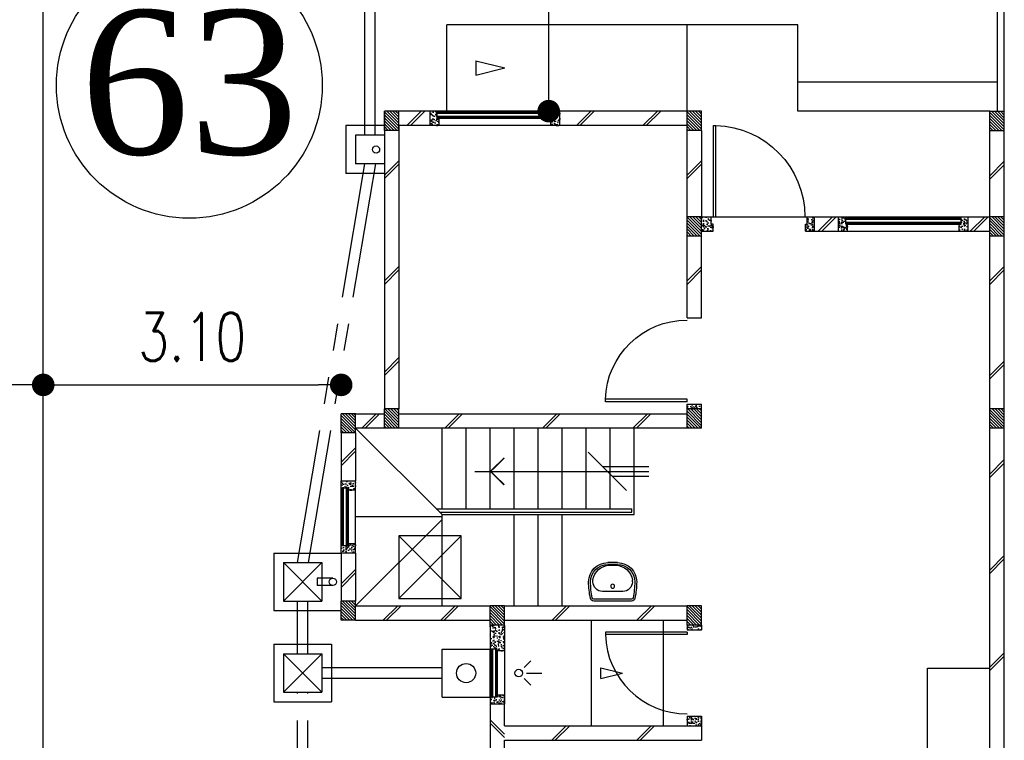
# Model space of a CAD drawing. Header units: millimetres. Extents: x 301 to 1479, y 491 to 1341.
# Tile 242 of 256: x 469.64 to 479.89, y 657.02 to 664.52. Entities that reach past the tile are written whole.
import ezdxf
from ezdxf.enums import TextEntityAlignment as Align

# ---------------------------------------------------------------- set-up
doc = ezdxf.new("R2010")
doc.units = ezdxf.units.MM
doc.header["$LTSCALE"] = 1.5
doc.header["$MEASUREMENT"] = 0
for name, pattern in [('HIDDEN', [0.375, 0.25, -0.125]), ('HIDDEN2', [4.7625, 3.175, -1.5875]), ('PHANTOM2', [1.25, 0.625, -0.125, 0.125, -0.125, 0.125, -0.125])]:
    doc.linetypes.add(name, pattern=pattern)
for name, color, linetype in [('Blk', 7, 'Continuous'), ('Block', 46, 'Continuous'), ('boundary', 3, 'Continuous'), ('Boundary Wall', 64, 'Continuous'), ('BULUS', 2, 'Continuous'), ('BWCN', 4, 'Continuous'), ('DIM', 6, 'Continuous'), ('DOOR', 3, 'Continuous'), ('Ele', 8, 'Continuous'), ('HATCH', 7, 'Continuous'), ('Hatch Col. C1 GF Ext.', 84, 'Continuous'), ('Hatch Col. C3 GF', 10, 'Continuous'), ('Hatch Stub Col', 251, 'Continuous'), ('Kerb', 251, 'Continuous'), ('P. Gully trap', 42, 'Continuous'), ('Paving Block', 251, 'Continuous'), ('PVC Pipe 110', 69, 'Continuous'), ('PVC RWP 75', 77, 'Continuous'), ('SANIT', 8, 'Continuous'), ('TXTAREA', 10, 'Continuous'), ('WINDOW', 1, 'Continuous')]:
    doc.layers.add(name, color=color, linetype=linetype)
doc.styles.add('RS1', font='romans.shx', dxfattribs={"width": 0.75, "height": 0.5})
doc.styles.add('times', font='times.ttf')
doc.dimstyles.new('Souillac5', dxfattribs={"dimscale": 0.5, "dimtxt": 0.5, "dimasz": 0.47, "dimexe": 0, "dimexo": 1, "dimgap": 0.5, "dimtad": 1, "dimzin": 0, "dimdsep": 46, "dimtxsty": 'RS1', "dimblk": 'DOT', "dimcen": 3, "dimse1": 1, "dimse2": 1, "dimclrd": 6, "dimclre": 6, "dimclrt": 7, "dimaunit": 1, "dimadec": 0, "dimazin": 0, "dimtfac": 1, "dimtofl": 0, "dimtmove": 1, "dimatfit": 3, "dimfxl": 1, "dimtolj": 1, "dimtzin": 0, "dimlwe": -1, "dimarcsym": 0})
pattern_1 = [(50, (383.16928, 127.90737), (0.071726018, -0.0062752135), [0.0075, -0.0825]), (355, (383.16928, 127.90737), (-0.013875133, 0.075219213), [0.006, -0.066]), (100.451444, (383.175255, 127.90685), (0.057850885, 0.068943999), [0.006374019, -0.070114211]), (46.1842, (383.16928, 127.92737), (0.106724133, -0.016551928), [0.01125, -0.12375]), (96.635635, (383.17817, 127.92599), (0.093466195, 0.09741186), [0.009561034, -0.105171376]), (351.184164, (383.16928, 127.92737), (0.093466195, 0.09741186), [0.009, -0.099]), (21, (383.17928, 127.92237), (0.059690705, -0.040261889), [0.0075, -0.0825]), (326, (383.17928, 127.92237), (0.024331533, 0.072515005), [0.006, -0.066]), (71.451445, (383.18425, 127.91902), (0.084022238, 0.032253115), [0.006374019, -0.070114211]), (37.5, (383.169278, 127.907373), (0.0012159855, 0.0332893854), [0, -0.0652, 0, -0.067, 0, -0.06625]), (7.5, (383.169278, 127.907373), (0.0263069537, 0.0394411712), [0, -0.0382, 0, -0.0637, 0, -0.02525]), (327.5, (383.146978, 127.907373), (0.0533822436, -0.0022554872), [0, -0.025, 0, -0.078, 0, -0.1035]), (317.5, (383.136978, 127.907373), (0.058318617, 0.010010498), [0, -0.0325, 0, -0.0518, 0, -0.0735])]
pattern_2 = [(315, (404.325723, 122.722963), (0.0154679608, 0.0154679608), [])]
pattern_3 = [(50, (379.51048, 127.95737), (0.071726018, -0.0062752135), [0.0075, -0.0825]), (355, (379.51048, 127.95737), (-0.013875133, 0.075219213), [0.006, -0.066]), (100.451444, (379.51646, 127.95685), (0.057850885, 0.068943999), [0.006374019, -0.070114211]), (46.1842, (379.51048, 127.97737), (0.106724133, -0.016551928), [0.01125, -0.12375]), (96.635635, (379.51938, 127.97599), (0.093466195, 0.09741186), [0.009561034, -0.105171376]), (351.184164, (379.51048, 127.97737), (0.093466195, 0.09741186), [0.009, -0.099]), (21, (379.52048, 127.97237), (0.059690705, -0.040261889), [0.0075, -0.0825]), (326, (379.52048, 127.97237), (0.024331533, 0.072515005), [0.006, -0.066]), (71.451445, (379.525456, 127.96902), (0.084022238, 0.032253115), [0.006374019, -0.070114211]), (37.5, (379.510482, 127.957373), (0.0012159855, 0.0332893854), [0, -0.0652, 0, -0.067, 0, -0.06625]), (7.5, (379.510482, 127.957373), (0.0263069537, 0.0394411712), [0, -0.0382, 0, -0.0637, 0, -0.02525]), (327.5, (379.488182, 127.957373), (0.0533822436, -0.0022554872), [0, -0.025, 0, -0.078, 0, -0.1035]), (317.5, (379.47818, 127.957373), (0.058318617, 0.010010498), [0, -0.0325, 0, -0.0518, 0, -0.0735])]

# ---------------------------------------------------------------- blocks, each defined once
blk = doc.blocks.new('Wh1')
at = {"layer": 'SANIT'}
for p, q in [((197, 0), (-197, 0)), ((197, -20), (-197, -20)), ((105, -100), (-105, -100)), ((-205, -200), (-205, -217)), ((205, -200), (205, -217)), ((50, -380), (-50, -380)), ((50, -400), (-50, -400)), ((-30, -373), (30, -373))]:
    blk.add_line(p, q, dxfattribs=at)
blk.add_circle((0, -154), 20, dxfattribs=at)
for centre, radius, start, end in [((0, -200), 250, 180, 180), ((0, -200), 250, 0, 0), ((-197, -35), 35, 90, 167.7776), ((197, -35), 35, 12.2224, 90), ((567, -201), 817, 167.7776, 179.9598), ((567, -201), 797, 167.7776, 179.9598), ((-197, -35), 15, 90, 167.7776), ((-105, -200), 100, 90, 180), ((105, -200), 100, 0, 90), ((197, -35), 15, 12.2224, 90), ((-567, -201), 797, 0.0402, 12.2224), ((-567, -201), 817, 0.0402, 12.2224), ((-50, -200), 200, 180, 270), ((-50, -200), 180, 180, 270), ((50, -200), 180, 270, 0), ((50, -200), 200, 270, 0), ((-30, -197), 176, 186.7076, 270.013), ((30, -197), 176, 269.987, 353.2924)]:
    blk.add_arc(centre, radius, start, end, dxfattribs=at)
blk = doc.blocks.new('Dr900')
at = {"layer": 'DOOR'}
for p, q in [((-50, 0), (-50, 850)), ((-25, 850), (-50, 850)), ((-25, 0), (-25, 850)), ((-25, 0), (-50, 0))]:
    blk.add_line(p, q, dxfattribs=at)
blk.add_arc((-24, 0), 851, 91.728, 179.9822, dxfattribs=at)
blk = doc.blocks.new('Dr1000')
at = {"layer": 'DOOR'}
for p, q in [((-50, 0), (-50, 950)), ((-25, 950), (-50, 950)), ((-25, 0), (-25, 950)), ((-25, 0), (-50, 0))]:
    blk.add_line(p, q, dxfattribs=at)
blk.add_arc((-24, 0), 951, 91.542, 179.9858, dxfattribs=at)
blk = doc.blocks.new('SSSU-D2')
at = {"layer": 'HATCH'}
h = blk.add_hatch(dxfattribs=at)
h.set_pattern_fill('ANSI31', color=256, scale=0.175, angle=630)
h.set_pattern_definition([(315, (-170.48365, -4.168587), (0.0154679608, 0.0154679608), [])])
h.paths.add_polyline_path([(-12.9, 0), (-12.75, 0), (-12.75, -0.2), (-12.9, -0.2)])
h = blk.add_hatch(dxfattribs=at)
h.set_pattern_fill('ANSI31', color=256, scale=0.175, angle=630)
h.set_pattern_definition([(315, (-167.33365, -4.168587), (0.0154679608, 0.0154679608), [])])
h.paths.add_polyline_path([(-9.75, 0), (-9.6, 0), (-9.6, -0.2), (-9.75, -0.2)])
h = blk.add_hatch(dxfattribs=at)
h.set_pattern_fill('ANSI31', color=256, scale=0.175, angle=630)
h.set_pattern_definition([(315, (-167.33365, -3.068587), (0.0154679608, 0.0154679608), [])])
h.paths.add_polyline_path([(-9.75, -1.1), (-9.6, -1.1), (-9.6, -1.3), (-9.75, -1.3)])
h = blk.add_hatch(dxfattribs=at)
h.set_pattern_fill('ANSI31', color=256, scale=0.175, angle=630)
h.set_pattern_definition([(315, (-170.93365, -1.018587), (0.0154679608, 0.0154679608), [])])
h.paths.add_polyline_path([(-13.35, -3.15), (-13.2, -3.15), (-13.2, -3.35), (-13.35, -3.35)])
h = blk.add_hatch(dxfattribs=at)
h.set_pattern_fill('ANSI31', color=256, scale=0.175, angle=630)
h.set_pattern_definition([(315, (-170.48365, -1.068587), (0.0154679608, 0.0154679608), [])])
h.paths.add_polyline_path([(-12.9, -3.1), (-12.75, -3.1), (-12.75, -3.3), (-12.9, -3.3)])
h = blk.add_hatch(dxfattribs=at)
h.set_pattern_fill('ANSI31', color=256, scale=0.175, angle=630)
h.set_pattern_definition([(315, (-167.33365, -1.068587), (0.0154679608, 0.0154679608), [])])
h.paths.add_polyline_path([(-9.75, -3.1), (-9.6, -3.1), (-9.6, -3.3), (-9.75, -3.3)])
h = blk.add_hatch(dxfattribs=at)
h.set_pattern_fill('ANSI31', color=256, scale=0.175, angle=630)
h.set_pattern_definition([(315, (-170.93365, 0.931413), (0.0154679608, 0.0154679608), [])])
h.paths.add_polyline_path([(-13.35, -5.1), (-13.2, -5.1), (-13.2, -5.3), (-13.35, -5.3)])
h = blk.add_hatch(dxfattribs=at)
h.set_pattern_fill('ANSI31', color=256, scale=0.175, angle=630)
h.set_pattern_definition([(315, (-169.38365, 0.981413), (0.0154679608, 0.0154679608), [])])
h.paths.add_polyline_path([(-11.8, -5.15), (-11.65, -5.15), (-11.65, -5.35), (-11.8, -5.35)])
h = blk.add_hatch(dxfattribs=at)
h.set_pattern_fill('ANSI31', color=256, scale=0.175, angle=630)
h.set_pattern_definition([(315, (-167.33365, 0.981413), (0.0154679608, 0.0154679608), [])])
h.paths.add_polyline_path([(-9.75, -5.15), (-9.6, -5.15), (-9.6, -5.35), (-9.75, -5.35)])
at = {"layer": 'Hatch Col. C1 GF Ext.'}
h = blk.add_hatch(dxfattribs=at)
h.set_pattern_fill('ANSI31', color=256, scale=0.175, angle=-90)
h.set_pattern_definition(pattern_2)
h.paths.add_polyline_path([(-6.6, 0), (-6.45, 0), (-6.45, -0.2), (-6.6, -0.2)])
h = blk.add_hatch(dxfattribs=at)
h.set_pattern_fill('ANSI31', color=256, scale=0.175, angle=-90)
h.set_pattern_definition(pattern_2)
h.paths.add_polyline_path([(-6.6, -3.1), (-6.45, -3.1), (-6.45, -3.3), (-6.6, -3.3)])
at = {"layer": 'Hatch Col. C3 GF'}
h = blk.add_hatch(dxfattribs=at)
h.set_pattern_fill('ANSI31', color=256, scale=0.175, angle=-90)
h.set_pattern_definition([(315, (404.325723, 122.772963), (0.0154679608, 0.0154679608), [])])
h.paths.add_polyline_path([(-6.6, -1.1), (-6.45, -1.1), (-6.45, -1.3), (-6.6, -1.3)])
at = {"layer": 'Hatch Stub Col', "linetype": 'ByBlock'}
h = blk.add_hatch(dxfattribs=at)
h.set_pattern_fill('AR-CONC', color=256, scale=0.01, angle=720)
h.set_pattern_definition(pattern_1)
h.paths.add_polyline_path([(-12.33, -0.15), (-12.425, -0.15), (-12.425, 0), (-12.35, 0), (-12.35, -0.075), (-12.33, -0.075)])
h = blk.add_hatch(dxfattribs=at)
h.set_pattern_fill('AR-CONC', color=256, scale=0.01, angle=720)
h.set_pattern_definition(pattern_1)
h.paths.add_polyline_path([(-11.075, -0.15), (-11.17, -0.15), (-11.17, -0.075), (-11.15, -0.075), (-11.15, 0), (-11.075, 0)])
h = blk.add_hatch(dxfattribs=at)
h.set_pattern_fill('AR-CONC', color=256, scale=0.01, angle=720)
h.set_pattern_definition([(50, (383.16928, 127.95737), (0.071726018, -0.0062752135), [0.0075, -0.0825]), (355, (383.16928, 127.95737), (-0.013875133, 0.075219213), [0.006, -0.066]), (100.451444, (383.175255, 127.95685), (0.057850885, 0.068943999), [0.006374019, -0.070114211]), (46.1842, (383.16928, 127.97737), (0.106724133, -0.016551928), [0.01125, -0.12375]), (96.635635, (383.17817, 127.97599), (0.093466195, 0.09741186), [0.009561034, -0.105171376]), (351.184164, (383.16928, 127.97737), (0.093466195, 0.09741186), [0.009, -0.099]), (21, (383.17928, 127.97237), (0.059690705, -0.040261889), [0.0075, -0.0825]), (326, (383.17928, 127.97237), (0.024331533, 0.072515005), [0.006, -0.066]), (71.451445, (383.18425, 127.96902), (0.084022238, 0.032253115), [0.006374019, -0.070114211]), (37.5, (383.169278, 127.957373), (0.0012159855, 0.0332893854), [0, -0.0652, 0, -0.067, 0, -0.06625]), (7.5, (383.169278, 127.957373), (0.0263069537, 0.0394411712), [0, -0.0382, 0, -0.0637, 0, -0.02525]), (327.5, (383.146978, 127.957373), (0.0533822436, -0.0022554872), [0, -0.025, 0, -0.078, 0, -0.1035]), (317.5, (383.136978, 127.957373), (0.058318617, 0.010010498), [0, -0.0325, 0, -0.0518, 0, -0.0735])])
h.paths.add_polyline_path([(-9.48, -1.25), (-9.6, -1.25), (-9.6, -1.1), (-9.5, -1.1), (-9.5, -1.175), (-9.48, -1.175)])
h = blk.add_hatch(dxfattribs=at)
h.set_pattern_fill('AR-CONC', color=256, scale=0.01, angle=720)
h.set_pattern_definition(pattern_3)
h.paths.add_polyline_path([(-8.425, -1.25), (-8.52, -1.25), (-8.52, -1.175), (-8.5, -1.175), (-8.5, -1.1), (-8.425, -1.1)])
h = blk.add_hatch(dxfattribs=at)
h.set_pattern_fill('AR-CONC', color=256, scale=0.01, angle=720)
h.set_pattern_definition(pattern_3)
h.paths.add_polyline_path([(-8.08, -1.25), (-8.175, -1.25), (-8.175, -1.1), (-8.1, -1.1), (-8.1, -1.175), (-8.08, -1.175)])
h = blk.add_hatch(dxfattribs=at)
h.set_pattern_fill('AR-CONC', color=256, scale=0.01, angle=720)
h.set_pattern_definition(pattern_3)
h.paths.add_polyline_path([(-6.825, -1.25), (-6.92, -1.25), (-6.92, -1.175), (-6.9, -1.175), (-6.9, -1.1), (-6.825, -1.1)])
h = blk.add_hatch(dxfattribs=at)
h.set_pattern_fill('AR-CONC', color=256, scale=0.01, angle=720)
h.set_pattern_definition(pattern_1)
h.paths.add_polyline_path([(-9.6, -3.1), (-9.75, -3.1), (-9.75, -3.05), (-9.6, -3.05)])
h = blk.add_hatch(dxfattribs=at)
h.set_pattern_fill('AR-CONC', color=256, scale=0.01, angle=720)
h.set_pattern_definition(pattern_1)
h.paths.add_polyline_path([(-13.2, -3.945), (-13.275, -3.945), (-13.275, -3.925), (-13.35, -3.925), (-13.35, -3.85), (-13.2, -3.85)])
h = blk.add_hatch(dxfattribs=at)
h.set_pattern_fill('AR-CONC', color=256, scale=0.01, angle=720)
h.set_pattern_definition(pattern_1)
h.paths.add_polyline_path([(-13.2, -4.6), (-13.35, -4.6), (-13.35, -4.525), (-13.275, -4.525), (-13.275, -4.505), (-13.2, -4.505)])
h = blk.add_hatch(dxfattribs=at)
h.set_pattern_fill('AR-CONC', color=256, scale=0.01, angle=720)
h.set_pattern_definition([(50, (422.151884, 13.222633), (0.071726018, -0.0062752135), [0.0075, -0.0825]), (355, (422.15188, 13.22263), (-0.013875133, 0.075219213), [0.006, -0.066]), (100.451444, (422.15786, 13.22211), (0.057850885, 0.068943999), [0.006374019, -0.070114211]), (46.1842, (422.15188, 13.24263), (0.106724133, -0.016551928), [0.01125, -0.12375]), (96.635635, (422.16078, 13.24125), (0.093466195, 0.09741186), [0.009561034, -0.105171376]), (351.184164, (422.15188, 13.24263), (0.093466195, 0.09741186), [0.009, -0.099]), (21, (422.161884, 13.237633), (0.059690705, -0.040261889), [0.0075, -0.0825]), (326, (422.16188, 13.23763), (0.024331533, 0.072515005), [0.006, -0.066]), (71.451445, (422.16686, 13.23428), (0.084022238, 0.032253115), [0.006374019, -0.070114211]), (37.5, (422.151884, 13.222633), (0.0012159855, 0.0332893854), [0, -0.0652, 0, -0.067, 0, -0.06625]), (7.5, (422.151884, 13.222633), (0.0263069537, 0.0394411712), [0, -0.0382, 0, -0.0637, 0, -0.02525]), (327.5, (422.129584, 13.222633), (0.0533822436, -0.0022554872), [0, -0.025, 0, -0.078, 0, -0.1035]), (317.5, (422.119584, 13.222633), (0.058318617, 0.010010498), [0, -0.0325, 0, -0.0518, 0, -0.0735])])
h.paths.add_polyline_path([(-11.65, -5.35), (-11.8, -5.35), (-11.8, -5.6), (-11.725, -5.6), (-11.725, -5.62), (-11.65, -5.62)])
h = blk.add_hatch(dxfattribs=at)
h.set_pattern_fill('AR-CONC', color=256, scale=0.01, angle=720)
h.set_pattern_definition([(50, (383.16928, 127.88237), (0.071726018, -0.0062752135), [0.0075, -0.0825]), (355, (383.16928, 127.88237), (-0.013875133, 0.075219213), [0.006, -0.066]), (100.451444, (383.175255, 127.88185), (0.057850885, 0.068943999), [0.006374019, -0.070114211]), (46.1842, (383.16928, 127.90237), (0.106724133, -0.016551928), [0.01125, -0.12375]), (96.635635, (383.17817, 127.90099), (0.093466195, 0.09741186), [0.009561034, -0.105171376]), (351.184164, (383.16928, 127.90237), (0.093466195, 0.09741186), [0.009, -0.099]), (21, (383.17928, 127.89737), (0.059690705, -0.040261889), [0.0075, -0.0825]), (326, (383.17928, 127.89737), (0.024331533, 0.072515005), [0.006, -0.066]), (71.451445, (383.18425, 127.89402), (0.084022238, 0.032253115), [0.006374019, -0.070114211]), (37.5, (383.169278, 127.882373), (0.0012159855, 0.0332893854), [0, -0.0652, 0, -0.067, 0, -0.06625]), (7.5, (383.169278, 127.882373), (0.0263069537, 0.0394411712), [0, -0.0382, 0, -0.0637, 0, -0.02525]), (327.5, (383.146978, 127.882373), (0.0533822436, -0.0022554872), [0, -0.025, 0, -0.078, 0, -0.1035]), (317.5, (383.136978, 127.882373), (0.058318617, 0.010010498), [0, -0.0325, 0, -0.0518, 0, -0.0735])])
h.paths.add_polyline_path([(-9.6, -5.4), (-9.75, -5.4), (-9.75, -5.35), (-9.6, -5.35)])
h = blk.add_hatch(dxfattribs=at)
h.set_pattern_fill('AR-CONC', color=256, scale=0.01, angle=720)
h.set_pattern_definition([(50, (383.16928, 128.05737), (0.071726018, -0.0062752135), [0.0075, -0.0825]), (355, (383.16928, 128.05737), (-0.013875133, 0.075219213), [0.006, -0.066]), (100.451444, (383.175255, 128.05685), (0.057850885, 0.068943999), [0.006374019, -0.070114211]), (46.1842, (383.16928, 128.07737), (0.106724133, -0.016551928), [0.01125, -0.12375]), (96.635635, (383.17817, 128.07599), (0.093466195, 0.09741186), [0.009561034, -0.105171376]), (351.184164, (383.16928, 128.07737), (0.093466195, 0.09741186), [0.009, -0.099]), (21, (383.17928, 128.07237), (0.059690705, -0.040261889), [0.0075, -0.0825]), (326, (383.17928, 128.07237), (0.024331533, 0.072515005), [0.006, -0.066]), (71.451445, (383.18425, 128.06902), (0.084022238, 0.032253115), [0.006374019, -0.070114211]), (37.5, (383.169278, 128.057373), (0.0012159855, 0.0332893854), [0, -0.0652, 0, -0.067, 0, -0.06625]), (7.5, (383.169278, 128.057373), (0.0263069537, 0.0394411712), [0, -0.0382, 0, -0.0637, 0, -0.02525]), (327.5, (383.146978, 128.057373), (0.0533822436, -0.0022554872), [0, -0.025, 0, -0.078, 0, -0.1035]), (317.5, (383.136978, 128.057373), (0.058318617, 0.010010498), [0, -0.0325, 0, -0.0518, 0, -0.0735])])
h.paths.add_polyline_path([(-11.725, -6.1), (-11.725, -6.08), (-11.65, -6.08), (-11.65, -6.175), (-11.8, -6.175), (-11.8, -6.1)])
h = blk.add_hatch(dxfattribs=at)
h.set_pattern_fill('AR-CONC', color=256, scale=0.01, angle=720)
h.set_pattern_definition([(50, (379.41048, 128.05737), (0.071726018, -0.0062752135), [0.0075, -0.0825]), (355, (379.41048, 128.05737), (-0.013875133, 0.075219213), [0.006, -0.066]), (100.451444, (379.41646, 128.05685), (0.057850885, 0.068943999), [0.006374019, -0.070114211]), (46.1842, (379.41048, 128.07737), (0.106724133, -0.016551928), [0.01125, -0.12375]), (96.635635, (379.41938, 128.07599), (0.093466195, 0.09741186), [0.009561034, -0.105171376]), (351.184164, (379.41048, 128.07737), (0.093466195, 0.09741186), [0.009, -0.099]), (21, (379.42048, 128.07237), (0.059690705, -0.040261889), [0.0075, -0.0825]), (326, (379.42048, 128.07237), (0.024331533, 0.072515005), [0.006, -0.066]), (71.451445, (379.425456, 128.06902), (0.084022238, 0.032253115), [0.006374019, -0.070114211]), (37.5, (379.410482, 128.057373), (0.0012159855, 0.0332893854), [0, -0.0652, 0, -0.067, 0, -0.06625]), (7.5, (379.410482, 128.057373), (0.0263069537, 0.0394411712), [0, -0.0382, 0, -0.0637, 0, -0.02525]), (327.5, (379.388182, 128.057373), (0.0533822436, -0.0022554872), [0, -0.025, 0, -0.078, 0, -0.1035]), (317.5, (379.37818, 128.057373), (0.058318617, 0.010010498), [0, -0.0325, 0, -0.0518, 0, -0.0735])])
h.paths.add_polyline_path([(-9.6, -6.3), (-9.6, -6.4), (-9.75, -6.4), (-9.75, -6.3)])
at = {"layer": 'Block', "linetype": 'ByBlock'}
for p, q in [((-12.9, 0), (-12.9, -3.1)), ((-12.425, 0), (-12.75, 0)), ((-9.75, 0), (-11.075, 0)), ((-12.75, -0.15), (-12.75, -3.1)), ((-12.425, -0.15), (-12.75, -0.15)), ((-9.75, -0.15), (-11.075, -0.15)), ((-9.75, -1.1), (-9.75, -0.2)), ((-9.6, -0.2), (-9.6, -1.1)), ((-6.6, -1.1), (-6.6, -0.2)), ((-6.45, -1.1), (-6.45, -0.2)), ((-8.425, -1.1), (-8.175, -1.1)), ((-6.825, -1.1), (-6.6, -1.1)), ((-9.75, -2.15), (-9.75, -1.3)), ((-9.6, -2.15), (-9.6, -1.3)), ((-8.425, -1.25), (-8.175, -1.25)), ((-6.825, -1.25), (-6.6, -1.25)), ((-6.6, -3.1), (-6.6, -1.3)), ((-9.75, -2.15), (-9.6, -2.15)), ((-13.2, -3.15), (-12.9, -3.15)), ((-12.75, -3.15), (-9.75, -3.15)), ((-13.35, -3.35), (-13.35, -3.85)), ((-12.9, -3.3), (-13.2, -3.3)), ((-13.2, -3.35), (-13.2, -3.85)), ((-9.75, -3.3), (-12.75, -3.3)), ((-6.6, -7.6), (-6.6, -3.3)), ((-13.35, -4.6), (-13.35, -5.1)), ((-13.2, -4.6), (-13.2, -5.1)), ((-13.2, -5.15), (-11.8, -5.15)), ((-11.65, -5.15), (-9.75, -5.15)), ((-13.2, -5.3), (-11.8, -5.3)), ((-11.65, -5.3), (-9.75, -5.3)), ((-11.8, -6.175), (-11.8, -6.775)), ((-11.65, -6.4), (-11.65, -6.175)), ((-11.65, -6.4), (-9.6, -6.4)), ((-9.6, -6.4), (-9.6, -6.55)), ((-11.65, -6.55), (-9.6, -6.55)), ((-11.65, -6.775), (-11.65, -6.55))]:
    blk.add_line(p, q, dxfattribs=at)
at = {"layer": 'Boundary Wall', "linetype": 'ByBlock'}
blk.add_line((-6.525, 1.555), (-6.525, 0), dxfattribs=at)
at = {"layer": 'BULUS', "linetype": 'ByBlock'}
for p, q in [((-12.36, -4.14), (-10.325, -4.14)), ((-12.325, -4.175), (-10.325, -4.175)), ((-10.325, -4.175), (-10.325, -4.14))]:
    blk.add_line(p, q, dxfattribs=at)
at = {"layer": 'BWCN'}
for p, q in [((-12.75, 0), (-12.9, 0)), ((-12.9, -0.2), (-12.9, 0)), ((-12.75, -0.2), (-12.75, 0)), ((-12.425, -0.15), (-12.425, 0)), ((-12.35, 0), (-12.425, 0)), ((-12.35, -0.075), (-12.35, 0)), ((-12.33, -0.075), (-12.35, -0.075)), ((-12.33, -0.15), (-12.33, -0.075)), ((-11.17, -0.15), (-11.17, -0.075)), ((-11.17, -0.075), (-11.15, -0.075)), ((-11.15, -0.075), (-11.15, 0)), ((-11.075, 0), (-11.15, 0)), ((-11.075, -0.15), (-11.075, 0)), ((-9.6, 0), (-9.75, 0)), ((-9.75, -0.2), (-9.75, 0)), ((-9.6, -0.2), (-9.6, 0)), ((-6.6, -0.2), (-6.6, 0)), ((-6.6, 0), (-6.45, 0)), ((-6.45, -0.2), (-6.45, 0)), ((-12.75, -0.2), (-12.9, -0.2)), ((-12.33, -0.15), (-12.425, -0.15)), ((-11.075, -0.15), (-11.17, -0.15)), ((-9.6, -0.2), (-9.75, -0.2)), ((-6.6, -0.2), (-6.45, -0.2)), ((-9.6, -1.1), (-9.75, -1.1)), ((-9.75, -1.3), (-9.75, -1.1)), ((-9.6, -1.3), (-9.6, -1.1)), ((-9.6, -1.1), (-9.5, -1.1)), ((-9.5, -1.175), (-9.5, -1.1)), ((-8.5, -1.1), (-8.425, -1.1)), ((-8.5, -1.175), (-8.5, -1.1)), ((-8.425, -1.25), (-8.425, -1.1)), ((-8.175, -1.25), (-8.175, -1.1)), ((-8.175, -1.1), (-8.1, -1.1)), ((-8.1, -1.175), (-8.1, -1.1)), ((-6.9, -1.175), (-6.9, -1.1)), ((-6.9, -1.1), (-6.825, -1.1)), ((-6.825, -1.25), (-6.825, -1.1)), ((-6.45, -1.1), (-6.6, -1.1)), ((-6.6, -1.3), (-6.6, -1.1)), ((-6.45, -1.3), (-6.45, -1.1)), ((-9.48, -1.175), (-9.5, -1.175)), ((-9.48, -1.25), (-9.48, -1.175)), ((-8.52, -1.25), (-8.52, -1.175)), ((-8.52, -1.175), (-8.5, -1.175)), ((-8.08, -1.175), (-8.1, -1.175)), ((-8.08, -1.25), (-8.08, -1.175)), ((-6.92, -1.25), (-6.92, -1.175)), ((-6.92, -1.175), (-6.9, -1.175)), ((-9.6, -1.3), (-9.75, -1.3)), ((-9.6, -1.25), (-9.48, -1.25)), ((-8.52, -1.25), (-8.425, -1.25)), ((-8.175, -1.25), (-8.08, -1.25)), ((-6.92, -1.25), (-6.825, -1.25)), ((-6.45, -1.3), (-6.6, -1.3)), ((-9.75, -3.05), (-9.6, -3.05)), ((-9.75, -3.1), (-9.75, -3.05)), ((-9.6, -3.1), (-9.6, -3.05)), ((-13.2, -3.15), (-13.35, -3.15)), ((-13.35, -3.35), (-13.35, -3.15)), ((-13.2, -3.35), (-13.2, -3.15)), ((-12.75, -3.1), (-12.9, -3.1)), ((-12.9, -3.3), (-12.9, -3.1)), ((-12.75, -3.3), (-12.75, -3.1)), ((-9.6, -3.1), (-9.75, -3.1)), ((-9.75, -3.3), (-9.75, -3.1)), ((-9.6, -3.3), (-9.6, -3.1)), ((-6.45, -3.1), (-6.6, -3.1)), ((-6.6, -3.3), (-6.6, -3.1)), ((-6.45, -3.3), (-6.45, -3.1)), ((-13.2, -3.35), (-13.35, -3.35)), ((-12.75, -3.3), (-12.9, -3.3)), ((-9.6, -3.3), (-9.75, -3.3)), ((-6.45, -3.3), (-6.6, -3.3)), ((-13.35, -3.925), (-13.35, -3.85)), ((-13.2, -3.945), (-13.2, -3.85)), ((-13.275, -3.925), (-13.35, -3.925)), ((-13.275, -3.945), (-13.275, -3.925)), ((-13.2, -3.945), (-13.275, -3.945)), ((-13.2, -4.505), (-13.275, -4.505)), ((-13.275, -4.505), (-13.275, -4.525)), ((-13.2, -4.6), (-13.2, -4.505)), ((-13.275, -4.525), (-13.35, -4.525)), ((-13.35, -4.6), (-13.35, -4.525)), ((-13.2, -5.1), (-13.35, -5.1)), ((-13.35, -5.3), (-13.35, -5.1)), ((-13.2, -5.3), (-13.2, -5.1)), ((-11.65, -5.15), (-11.8, -5.15)), ((-11.8, -5.35), (-11.8, -5.15)), ((-11.65, -5.35), (-11.65, -5.15)), ((-9.6, -5.15), (-9.75, -5.15)), ((-9.75, -5.35), (-9.75, -5.15)), ((-9.6, -5.35), (-9.6, -5.15)), ((-13.2, -5.3), (-13.35, -5.3)), ((-11.65, -5.35), (-11.8, -5.35)), ((-11.8, -5.35), (-11.8, -5.6)), ((-11.65, -5.35), (-11.65, -5.62)), ((-9.6, -5.35), (-9.75, -5.35)), ((-9.75, -5.35), (-9.75, -5.4)), ((-9.75, -5.4), (-9.6, -5.4)), ((-9.6, -5.35), (-9.6, -5.4)), ((-11.725, -5.6), (-11.8, -5.6)), ((-11.725, -5.62), (-11.725, -5.6)), ((-11.65, -5.62), (-11.725, -5.62)), ((-11.8, -6.1), (-11.8, -6.175)), ((-11.725, -6.1), (-11.8, -6.1)), ((-11.65, -6.08), (-11.725, -6.08)), ((-11.725, -6.08), (-11.725, -6.1)), ((-11.65, -6.08), (-11.65, -6.175)), ((-11.65, -6.175), (-11.8, -6.175)), ((-9.75, -6.3), (-9.6, -6.3)), ((-9.75, -6.3), (-9.75, -6.4)), ((-9.6, -6.3), (-9.6, -6.4))]:
    blk.add_line(p, q, dxfattribs=at)
at = {"layer": 'BWCN', "linetype": 'ByBlock'}
for p, q in [((-13.35, -3.85), (-13.2, -3.85)), ((-13.2, -4.6), (-13.35, -4.6))]:
    blk.add_line(p, q, dxfattribs=at)
at = {"layer": 'Ele'}
for p, q in [((-8.6, 0.9), (-12.25, 0.9)), ((-12.25, 0), (-12.25, 0.9)), ((-9.75, 0), (-9.75, 0.9)), ((-8.6, 0), (-8.6, 0.9)), ((-6.525, 0.3), (-8.6, 0.3)), ((-11.15, 0), (-12.35, 0)), ((-11.15, -0.01), (-12.35, -0.01)), ((-11.15, -0.07), (-12.35, -0.07)), ((-11.17, -0.075), (-12.33, -0.075)), ((-6.6, 0), (-8.6, 0)), ((-11.17, -0.15), (-12.33, -0.15)), ((-9.5, -1.1), (-8.5, -1.1)), ((-8.1, -1.1), (-6.9, -1.1)), ((-8.1, -1.11), (-6.9, -1.11)), ((-8.1, -1.17), (-6.9, -1.17)), ((-8.08, -1.175), (-6.92, -1.175)), ((-8.08, -1.25), (-6.92, -1.25)), ((-12.3, -4.14), (-12.3, -3.3)), ((-12.05, -4.14), (-12.05, -3.3)), ((-11.8, -4.14), (-11.8, -3.3)), ((-11.55, -4.14), (-11.55, -3.3)), ((-11.3, -4.14), (-11.3, -3.3)), ((-11.05, -4.14), (-11.05, -3.3)), ((-10.8, -4.14), (-10.8, -3.3)), ((-10.55, -4.14), (-10.55, -3.3)), ((-10.3, -4.2), (-10.3, -3.3)), ((-10.78, -3.55), (-10.38, -3.95)), ((-11.959, -3.75), (-10.147, -3.75)), ((-10.63, -3.7), (-10.147, -3.7)), ((-10.53, -3.8), (-10.147, -3.8)), ((-13.35, -4.525), (-13.35, -3.925)), ((-13.34, -4.525), (-13.34, -3.925)), ((-13.28, -4.525), (-13.28, -3.925)), ((-13.275, -4.505), (-13.275, -3.945)), ((-13.2, -4.505), (-13.2, -3.945)), ((-12.3, -4.2), (-10.3, -4.2)), ((-11.55, -5.15), (-11.55, -4.2)), ((-11.3, -5.15), (-11.3, -4.2)), ((-11.05, -5.15), (-11.05, -4.2)), ((-10.75, -5.3), (-10.75, -6.4)), ((-10, -5.3), (-10, -6.4)), ((-11.8, -6.1), (-11.8, -5.6)), ((-11.79, -5.6), (-11.79, -6.1)), ((-11.73, -5.6), (-11.73, -6.1)), ((-11.725, -5.62), (-11.725, -6.08)), ((-11.65, -5.62), (-11.65, -6.08)), ((-11.445, -5.793), (-11.375, -5.723)), ((-7.25, -7), (-7.25, -5.8)), ((-7.25, -5.8), (-6.6, -5.8)), ((-11.445, -5.907), (-11.375, -5.977)), ((-11.422, -5.85), (-11.261, -5.85))]:
    blk.add_line(p, q, dxfattribs=at)
at = {"layer": 'Ele', "linetype": 'ByBlock'}
blk.add_line((-11.948, 0.525), (-11.948, 0.375), dxfattribs=at)
at = {"layer": 'Ele', "linetype": 'HIDDEN', "ltscale": 10}
for p, q in [((-13.2, -3.3), (-12.3, -4.2)), ((-12.3, -5.15), (-12.3, -4.2)), ((-12.3, -4.225), (-13.2, -4.225)), ((-13.2, -5.15), (-12.3, -4.25))]:
    blk.add_line(p, q, dxfattribs=at)
at = {"layer": 'Ele', "const_width": 0.015}
blk.add_lwpolyline([(-11.653, -3.891), (-11.795, -3.75), (-11.653, -3.609)], dxfattribs=at)
at = {"layer": 'Ele'}
blk.add_circle((-11.502, -5.85), 0.04, dxfattribs=at)
at = {"layer": 'HATCH'}
for p, q in [((-12.666, -0.15), (-12.516, 0)), ((-12.63, -0.15), (-12.48, 0)), ((-10.902, -0.15), (-10.752, 0)), ((-10.866, -0.15), (-10.716, 0)), ((-10.21, -0.15), (-10.06, 0)), ((-10.175, -0.15), (-10.025, 0)), ((-12.75, -0.517), (-12.9, -0.667)), ((-12.75, -0.552), (-12.9, -0.702)), ((-9.6, -0.517), (-9.75, -0.667)), ((-9.6, -0.552), (-9.75, -0.702)), ((-6.45, -0.522), (-6.6, -0.672)), ((-6.45, -0.558), (-6.6, -0.708)), ((-8.386, -1.25), (-8.236, -1.1)), ((-8.35, -1.25), (-8.2, -1.1)), ((-6.804, -1.25), (-6.654, -1.1)), ((-6.768, -1.25), (-6.618, -1.1)), ((-12.75, -1.617), (-12.9, -1.767)), ((-9.6, -1.617), (-9.75, -1.767)), ((-6.45, -1.617), (-6.6, -1.767)), ((-12.75, -1.653), (-12.9, -1.803)), ((-9.6, -1.653), (-9.75, -1.803)), ((-6.45, -1.653), (-6.6, -1.803)), ((-12.75, -2.566), (-12.9, -2.716)), ((-12.75, -2.602), (-12.9, -2.752)), ((-6.45, -2.603), (-6.6, -2.753)), ((-6.45, -2.638), (-6.6, -2.788)), ((-13.136, -3.3), (-12.986, -3.15)), ((-13.101, -3.3), (-12.951, -3.15)), ((-12.272, -3.3), (-12.122, -3.15)), ((-12.236, -3.3), (-12.086, -3.15)), ((-11.255, -3.3), (-11.105, -3.15)), ((-11.22, -3.3), (-11.07, -3.15)), ((-10.314, -3.3), (-10.164, -3.15)), ((-10.278, -3.3), (-10.128, -3.15)), ((-13.2, -3.505), (-13.35, -3.655)), ((-13.2, -3.541), (-13.35, -3.691)), ((-6.45, -3.628), (-6.6, -3.778)), ((-6.45, -3.663), (-6.6, -3.813)), ((-6.45, -4.627), (-6.6, -4.777)), ((-6.45, -4.662), (-6.6, -4.812)), ((-13.2, -4.772), (-13.35, -4.922)), ((-13.2, -4.808), (-13.35, -4.958)), ((-12.912, -5.3), (-12.762, -5.15)), ((-12.877, -5.3), (-12.727, -5.15)), ((-12.314, -5.3), (-12.164, -5.15)), ((-12.278, -5.3), (-12.128, -5.15)), ((-11.154, -5.3), (-11.004, -5.15)), ((-11.119, -5.3), (-10.969, -5.15)), ((-10.272, -5.3), (-10.122, -5.15)), ((-10.237, -5.3), (-10.087, -5.15)), ((-6.45, -5.638), (-6.6, -5.788)), ((-6.45, -5.674), (-6.6, -5.824)), ((-11.8, -6.336), (-11.65, -6.486)), ((-11.8, -6.371), (-11.65, -6.521)), ((-11.158, -6.55), (-11.008, -6.4)), ((-11.122, -6.55), (-10.972, -6.4)), ((-10.275, -6.55), (-10.125, -6.4)), ((-10.24, -6.55), (-10.09, -6.4))]:
    blk.add_line(p, q, dxfattribs=at)
at = {"layer": 'Kerb'}
for p, q in [((-13.3, -0.15), (-13.3, -0.65)), ((-12.9, -0.15), (-13.3, -0.15)), ((-13.2, -0.25), (-13.2, -0.55)), ((-12.9, -0.25), (-13.2, -0.25)), ((-12.9, -0.55), (-13.2, -0.55)), ((-12.9, -0.65), (-13.3, -0.65)), ((-14.05, -4.6), (-14.05, -5.2)), ((-14.05, -4.6), (-13.35, -4.6)), ((-13.95, -4.7), (-13.95, -5.1)), ((-13.95, -4.7), (-13.55, -4.7)), ((-13.95, -5.1), (-13.55, -4.7)), ((-13.95, -4.7), (-13.55, -5.1)), ((-13.55, -4.7), (-13.55, -5.1)), ((-13.95, -5.1), (-13.55, -5.1)), ((-14.05, -5.2), (-13.35, -5.2)), ((-14.05, -5.55), (-14.05, -6.15)), ((-14.05, -5.55), (-13.45, -5.55)), ((-13.45, -5.55), (-13.45, -6.15)), ((-12.3, -5.6), (-11.8, -5.6)), ((-12.3, -6.1), (-12.3, -5.6)), ((-13.95, -5.65), (-13.95, -6.05)), ((-13.95, -5.65), (-13.55, -5.65)), ((-13.95, -6.05), (-13.55, -5.65)), ((-13.95, -5.65), (-13.55, -6.05)), ((-13.55, -5.65), (-13.55, -6.05)), ((-13.95, -6.05), (-13.55, -6.05)), ((-12.3, -6.1), (-11.8, -6.1)), ((-14.05, -6.15), (-13.45, -6.15))]:
    blk.add_line(p, q, dxfattribs=at)
at = {"layer": 'P. Gully trap'}
blk.add_circle((-12.05, -5.85), 0.1, dxfattribs=at)
at = {"layer": 'Paving Block', "linetype": 'ByBlock'}
for p, q in [((-11.948, 0.525), (-11.648, 0.45)), ((-11.948, 0.375), (-11.648, 0.45)), ((-10.648, -5.906), (-10.648, -5.794)), ((-10.648, -5.794), (-10.423, -5.85)), ((-10.648, -5.906), (-10.423, -5.85))]:
    blk.add_line(p, q, dxfattribs=at)
at = {"layer": 'PVC Pipe 110', "linetype": 'PHANTOM2', "ltscale": 1.5}
for p, q in [((-13.105, -0.25), (-13.105, 2.15)), ((-12.995, -0.25), (-12.995, 2.15)), ((-13.106, -0.55), (-13.806, -4.7)), ((-12.994, -0.55), (-13.694, -4.7)), ((-13.805, -5.65), (-13.805, -5.1)), ((-13.695, -5.65), (-13.695, -5.1)), ((-12.3, -5.795), (-13.55, -5.795)), ((-12.3, -5.905), (-13.55, -5.905)), ((-13.805, -7.75), (-13.805, -6.05)), ((-13.695, -7.75), (-13.695, -6.05))]:
    blk.add_line(p, q, dxfattribs=at)
at = {"layer": 'PVC Pipe 110', "linetype": 'PHANTOM2', "ltscale": 10}
for p, q in [((-13.6, -4.863), (-13.6, -4.938)), ((-13.437, -4.863), (-13.6, -4.863)), ((-13.437, -4.938), (-13.6, -4.938))]:
    blk.add_line(p, q, dxfattribs=at)
at = {"layer": 'PVC RWP 75'}
for centre in [(-12.987, -0.4), (-12.987, -0.4), (-13.437, -4.9)]:
    blk.add_circle(centre, 0.0375, dxfattribs=at)
at = {"layer": 'SANIT', "linetype": 'HIDDEN2', "ltscale": 100}
for p, q in [((-12.1, -4.422), (-12.75, -4.422)), ((-12.75, -4.422), (-12.75, -5.072)), ((-12.75, -5.072), (-12.1, -4.422)), ((-12.1, -5.072), (-12.75, -4.422)), ((-12.1, -5.072), (-12.1, -4.422)), ((-12.75, -5.072), (-12.1, -5.072))]:
    blk.add_line(p, q, dxfattribs=at)
at = {"layer": 'WINDOW'}
for p, q in [((-11.15, -0.025), (-12.35, -0.025)), ((-11.15, -0.055), (-12.35, -0.055)), ((-8.1, -1.125), (-6.9, -1.125)), ((-8.1, -1.155), (-6.9, -1.155))]:
    blk.add_line(p, q, dxfattribs=at)
at = {"layer": 'WINDOW', "linetype": 'HIDDEN2', "ltscale": 0.5}
for p, q in [((-13.325, -4.525), (-13.325, -3.925)), ((-13.295, -4.525), (-13.295, -3.925)), ((-11.775, -5.6), (-11.775, -6.1)), ((-11.745, -5.6), (-11.745, -6.1))]:
    blk.add_line(p, q, dxfattribs=at)
at = {"layer": 'DOOR', "xscale": -0.001, "yscale": 0.001, "zscale": 0.001}
blk.add_blockref('Dr1000', (-9.5, -1.1), dxfattribs=at)
at = {"layer": 'DOOR', "yscale": 0.001, "zscale": 0.001}
for p, xscale, rotation in [((-9.75, -3.05), -0.001, 90), ((-9.75, -5.4), 0.001, 90.00000000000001)]:
    blk.add_blockref('Dr900', p, dxfattribs=dict(at, xscale=xscale, rotation=rotation))
at = {"layer": 'WINDOW', "linetype": 'ByBlock', "xscale": -0.001, "yscale": 0.001, "zscale": 0.001, "rotation": 180}
blk.add_blockref('Wh1', (-10.525, -5.1), dxfattribs=at)
blk = doc.blocks.new('_DOT')
at = {"color": 0, "linetype": 'ByBlock'}
blk.add_line((-0.5, 0), (-1, 0), dxfattribs=at)
at = {"color": 0, "linetype": 'ByBlock', "const_width": 0.5}
blk.add_lwpolyline([(-0.25, 0, 1), (0.25, 0, 1)], format="xyb", close=True, dxfattribs=at)
blk = doc.blocks.new('*D189')
at = {"layer": 'DEFPOINTS', "color": 0, "transparency": 16777216}
for p in [(466.788, 660.719), (466.788, 660.719), (469.888, 660.719)]:
    blk.add_point(p, dxfattribs=at)
at = {"layer": 'DIM', "color": 6, "lineweight": -2, "transparency": 16777216}
blk.add_line((469.653, 660.719), (467.023, 660.719), dxfattribs=at)
at = {"layer": 'DIM', "color": 6, "lineweight": -2, "transparency": 16777216, "xscale": 0.235, "yscale": 0.235, "zscale": 0.235, "rotation": 180}
blk.add_blockref('_DOT', (466.788, 660.719), dxfattribs=at)
at = {"layer": 'DIM', "color": 6, "lineweight": -2, "transparency": 16777216, "xscale": 0.235, "yscale": 0.235, "zscale": 0.235}
blk.add_blockref('_DOT', (469.888, 660.719), dxfattribs=at)
at = {"layer": 'DIM', "color": 7, "transparency": 16777216, "insert": (468.338, 661.219), "char_height": 0.5, "attachment_point": 5, "style": 'RS1'}
blk.add_mtext('\\A1;3.10', dxfattribs=at)
blk = doc.blocks.new('*D181')
at = {"layer": 'DEFPOINTS', "color": 0, "transparency": 16777216}
for p in [(475.007, 670.769), (475.147, 670.769), (475.007, 663.569)]:
    blk.add_point(p, dxfattribs=at)
at = {"layer": 'DIM', "color": 6, "lineweight": -2, "transparency": 16777216}
blk.add_line((475.147, 663.804), (475.147, 670.534), dxfattribs=at)
at = {"layer": 'DIM', "color": 6, "lineweight": -2, "transparency": 16777216, "xscale": 0.235, "yscale": 0.235, "zscale": 0.235}
for p, rotation in [((475.147, 670.769), 90), ((475.147, 663.569), 270)]:
    blk.add_blockref('_DOT', p, dxfattribs=dict(at, rotation=rotation))
at = {"layer": 'DIM', "color": 7, "transparency": 16777216, "insert": (474.647, 667.169), "char_height": 0.5, "attachment_point": 5, "rotation": 90, "style": 'RS1'}
blk.add_mtext('\\A1;7.20', dxfattribs=at)
blk = doc.blocks.new('*D183')
at = {"layer": 'DEFPOINTS', "color": 0, "transparency": 16777216}
for p in [(469.888, 660.719), (472.988, 660.719), (472.988, 660.719)]:
    blk.add_point(p, dxfattribs=at)
at = {"layer": 'DIM', "color": 6, "lineweight": -2, "transparency": 16777216}
blk.add_line((470.123, 660.719), (472.753, 660.719), dxfattribs=at)
at = {"layer": 'DIM', "color": 6, "lineweight": -2, "transparency": 16777216, "xscale": 0.235, "yscale": 0.235, "zscale": 0.235, "rotation": 180}
blk.add_blockref('_DOT', (469.888, 660.719), dxfattribs=at)
at = {"layer": 'DIM', "color": 6, "lineweight": -2, "transparency": 16777216, "xscale": 0.235, "yscale": 0.235, "zscale": 0.235}
blk.add_blockref('_DOT', (472.988, 660.719), dxfattribs=at)
at = {"layer": 'DIM', "color": 7, "transparency": 16777216, "insert": (471.438, 661.219), "char_height": 0.5, "attachment_point": 5, "style": 'RS1'}
blk.add_mtext('\\A1;3.10', dxfattribs=at)

msp = doc.modelspace()

# ---------------------------------------------------------------- linework, layer by layer
at = {"layer": 'boundary'}
for p, q in [((469.8876, 628.769), (469.8876, 670.769)), ((479.8876, 628.769), (479.8876, 670.769))]:
    msp.add_line(p, q, dxfattribs=at)
at = {"layer": 'TXTAREA'}
msp.add_circle((471.4078, 663.8373), 1.3831, dxfattribs=at)

# ---------------------------------------------------------------- block references
at = {"layer": 'Blk'}
msp.add_blockref('SSSU-D2', (486.3376, 663.569), dxfattribs=at)

# ---------------------------------------------------------------- texts
at = {"layer": 'TXTAREA', "style": 'times'}
msp.add_text('63', height=1.5, dxfattribs=at).set_placement((471.4078, 663.8709), align=Align.MIDDLE_CENTER)

# ---------------------------------------------------------------- dimensions: what is measured, and where the dimension line sits
at = {"layer": 'DIM'}
for base, p1, p2, angle, picture, middle in [((475.147, 670.769), (475.0069, 663.569), (475.0069, 670.769), 90, '*D181', (474.647, 667.169)), ((466.7876, 660.719), (469.8876, 660.719), (466.7876, 660.719), 180, '*D189', (468.3376, 661.219))]:
    dim = msp.add_linear_dim(base=base, p1=p1, p2=p2, angle=angle, dimstyle='Souillac5', dxfattribs=at)
    dim.commit()
    dim.dimension.update_dxf_attribs({"geometry": picture, "text_midpoint": middle})
dim = msp.add_linear_dim(base=(472.9876, 660.719), p1=(469.8876, 660.719), p2=(472.9876, 660.719), dimstyle='Souillac5', dxfattribs=at)
dim.commit()
dim.dimension.update_dxf_attribs({"geometry": '*D183', "text_midpoint": (471.4376, 661.219)})

doc.saveas('drawing.dxf')
